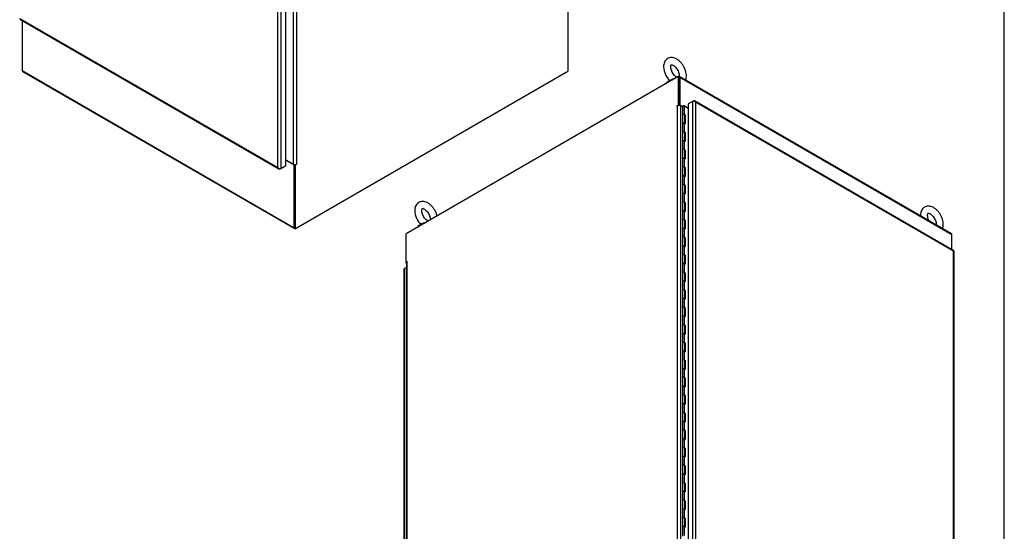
# Model space of a CAD drawing. Header units: inches. Extents: x 1 to 359, y -2 to 239.
# Tile 9 of 12: x 267 to 359, y 106 to 154. Entities that reach past the tile are written whole.
import ezdxf

# ---------------------------------------------------------------- set-up
doc = ezdxf.new("R2010")
doc.units = ezdxf.units.IN
doc.header["$MEASUREMENT"] = 0
for name, color, linetype in [('COM54578-79', 7, 'Continuous'), ('COM71109-5', 7, 'Continuous'), ('COM71110-6', 7, 'Continuous'), ('COM71111-6', 7, 'Continuous'), ('COM71112-7', 7, 'Continuous'), ('Default', 7, 'Continuous'), ('SCS00680', 7, 'Continuous'), ('WAF25362', 7, 'Continuous')]:
    doc.layers.add(name, color=color, linetype=linetype)

# ---------------------------------------------------------------- blocks, each defined once
blk = doc.blocks.new('SE1')
at = {"layer": 'COM71109-5', "color": 7, "linetype": 'Continuous'}
for p, q in [((292.252, 140.504), (292.252, 205.26)), ((292.956, 140.098), (292.956, 204.854)), ((293.225, 204.854), (293.225, 140.098)), ((318.521, 154.678), (318.521, 148.759)), ((293.157, 134.115), (318.521, 148.759)), ((292.252, 140.504), (292.956, 140.098)), ((293.09, 134.154), (293.09, 140.066)), ((293.103, 140.066), (293.157, 140.035)), ((293.258, 140.093), (293.157, 140.035)), ((293.157, 134.115), (293.157, 140.035)), ((293.225, 140.098), (293.258, 140.117)), ((293.237, 140.105), (293.258, 140.093)), ((293.157, 134.115), (293.09, 134.154))]:
    blk.add_line(p, q, dxfattribs=at)
for centre, major_axis, start_param, end_param in [((292.185, 140.465), (-0.095, 0), 3.926991, 3.947828), ((293.09, 140.175), (0.19, 0), 3.926991, 5.497787), ((293.258, 140.105), (-0.0075, -0.013), 0.785398, 3.926991)]:
    blk.add_ellipse(centre, major_axis=major_axis, ratio=0.57735, start_param=start_param, end_param=end_param, dxfattribs=at)
at = {"layer": 'COM71111-6', "color": 7, "linetype": 'Continuous'}
for p, q in [((267.659, 153.492), (267.659, 148.836)), ((267.659, 148.836), (293.023, 134.192)), ((267.698, 148.749), (293.062, 134.105)), ((292.251, 140.48), (293.023, 140.035)), ((293.077, 140.066), (293.023, 140.035)), ((293.023, 134.192), (293.023, 140.035)), ((293.09, 134.231), (293.09, 140.066))]:
    blk.add_line(p, q, dxfattribs=at)
for centre, end_param in [((267.793, 148.914), 3.141593), ((293.157, 134.27), 3.926991)]:
    blk.add_ellipse(centre, major_axis=(0.095, 0.165), ratio=0.57735, start_param=2.356194, end_param=end_param, dxfattribs=at)
at = {"layer": 'COM71112-7', "color": 7, "linetype": 'Continuous'}
for p, q in [((291.498, 139.793), (291.498, 204.904)), ((291.766, 204.982), (291.766, 139.715)), ((292.251, 139.995), (292.251, 205.261)), ((267.432, 153.623), (291.604, 139.667)), ((267.46, 153.671), (291.498, 139.793)), ((291.498, 139.793), (291.498, 139.793)), ((291.498, 139.793), (291.498, 139.793)), ((291.498, 139.792), (291.498, 139.793)), ((291.498, 139.793), (291.498, 139.793)), ((291.498, 139.793), (291.498, 139.792)), ((291.621, 139.692), (291.606, 139.666)), ((291.766, 139.715), (291.699, 139.677)), ((291.766, 139.715), (292.251, 139.995))]:
    blk.add_line(p, q, dxfattribs=at)
for centre, radius, start, end in [((291.808, 140.042), 0.398, 218.86019, 244.40178), ((291.73, 139.882), 0.249, 201.04933, 240.13641)]:
    blk.add_arc(centre, radius, start, end, dxfattribs=at)
for centre, major_axis, start_param, end_param in [((291.699, 139.832), (-0.095, -0.165), 0.020385, 0.785398), ((291.632, 139.793), (0.19, 0), 4.732774, 5.497787)]:
    blk.add_ellipse(centre, major_axis=major_axis, ratio=0.57735, start_param=start_param, end_param=end_param, dxfattribs=at)
blk = doc.blocks.new('SE7')
at = {"layer": 'COM54578-79', "color": 7, "linetype": 'Continuous'}
for p, q in [((329.22, 145.482), (329.22, 144.666)), ((329.419, 145.53), (329.764, 145.331)), ((329.419, 144.714), (329.419, 145.53)), ((329.22, 144.666), (329.22, 143.849)), ((329.419, 144.714), (329.467, 144.686)), ((329.454, 143.877), (329.454, 144.666)), ((329.463, 144.638), (329.454, 144.643)), ((329.463, 143.872), (329.463, 144.638)), ((329.467, 144.686), (329.467, 143.87)), ((329.22, 143.849), (329.22, 143.033)), ((329.419, 143.897), (329.467, 143.87)), ((329.419, 143.081), (329.419, 143.897)), ((329.22, 143.033), (329.22, 142.216)), ((329.419, 143.081), (329.467, 143.053)), ((329.454, 142.244), (329.454, 143.033)), ((329.463, 143.005), (329.454, 143.01)), ((329.463, 142.239), (329.463, 143.005)), ((329.467, 143.053), (329.467, 142.237)), ((329.22, 142.216), (329.22, 141.4)), ((329.22, 141.4), (329.22, 140.583)), ((329.419, 142.264), (329.467, 142.237)), ((329.419, 141.448), (329.419, 142.264)), ((329.419, 141.448), (329.467, 141.42)), ((329.454, 140.611), (329.454, 141.4)), ((329.463, 141.372), (329.454, 141.377)), ((329.463, 140.606), (329.463, 141.372)), ((329.467, 141.42), (329.467, 140.604)), ((329.22, 140.583), (329.22, 139.767)), ((329.419, 140.631), (329.467, 140.604)), ((329.419, 139.815), (329.419, 140.631)), ((329.22, 139.767), (329.22, 138.95)), ((329.419, 139.815), (329.467, 139.787)), ((329.454, 138.978), (329.454, 139.767)), ((329.463, 139.739), (329.454, 139.744)), ((329.463, 138.973), (329.463, 139.739)), ((329.467, 139.787), (329.467, 138.971)), ((329.22, 138.95), (329.22, 138.134)), ((329.419, 138.998), (329.467, 138.971)), ((329.419, 138.182), (329.419, 138.998)), ((329.22, 138.134), (329.22, 137.317)), ((329.419, 138.182), (329.467, 138.154)), ((329.454, 137.345), (329.454, 138.134)), ((329.463, 138.106), (329.454, 138.111)), ((329.463, 137.34), (329.463, 138.106)), ((329.467, 138.154), (329.467, 137.338)), ((329.22, 137.317), (329.22, 136.501)), ((329.419, 137.365), (329.467, 137.338)), ((329.419, 136.549), (329.419, 137.365)), ((329.22, 136.501), (329.22, 135.684)), ((329.419, 136.549), (329.467, 136.521)), ((329.454, 135.712), (329.454, 136.501)), ((329.463, 136.473), (329.454, 136.478)), ((329.463, 135.707), (329.463, 136.473)), ((329.467, 136.521), (329.467, 135.705)), ((329.22, 135.684), (329.22, 134.868)), ((329.419, 135.732), (329.467, 135.705)), ((329.419, 134.916), (329.419, 135.732)), ((329.22, 134.868), (329.22, 134.051)), ((329.22, 134.051), (329.22, 133.235)), ((329.419, 134.916), (329.467, 134.888)), ((329.419, 134.099), (329.467, 134.072)), ((329.419, 133.283), (329.419, 134.099)), ((329.454, 134.079), (329.454, 134.868)), ((329.463, 134.84), (329.454, 134.845)), ((329.463, 134.074), (329.463, 134.84)), ((329.467, 134.888), (329.467, 134.072)), ((329.22, 133.235), (329.22, 132.418)), ((329.419, 133.283), (329.467, 133.255)), ((329.454, 132.446), (329.454, 133.235)), ((329.463, 133.207), (329.454, 133.212)), ((329.463, 132.441), (329.463, 133.207)), ((329.467, 133.255), (329.467, 132.439)), ((329.22, 132.418), (329.22, 131.602)), ((329.419, 132.466), (329.467, 132.439)), ((329.419, 131.65), (329.419, 132.466)), ((329.22, 131.602), (329.22, 130.785)), ((329.419, 131.65), (329.467, 131.622)), ((329.454, 130.813), (329.454, 131.602)), ((329.463, 131.574), (329.454, 131.579)), ((329.463, 130.808), (329.463, 131.574)), ((329.467, 131.622), (329.467, 130.806)), ((329.22, 130.785), (329.22, 129.969)), ((329.419, 130.833), (329.467, 130.806)), ((329.419, 130.017), (329.419, 130.833)), ((329.22, 129.969), (329.22, 129.152)), ((329.419, 130.017), (329.467, 129.989)), ((329.454, 129.18), (329.454, 129.969)), ((329.463, 129.941), (329.454, 129.946)), ((329.463, 129.175), (329.463, 129.941)), ((329.467, 129.989), (329.467, 129.173)), ((329.22, 129.152), (329.22, 128.336)), ((329.419, 129.2), (329.467, 129.173)), ((329.419, 128.384), (329.419, 129.2)), ((329.22, 128.336), (329.22, 127.519)), ((329.419, 128.384), (329.467, 128.356)), ((329.454, 127.547), (329.454, 128.336)), ((329.463, 128.308), (329.454, 128.313)), ((329.463, 127.542), (329.463, 128.308)), ((329.467, 128.356), (329.467, 127.54)), ((329.22, 127.519), (329.22, 126.703)), ((329.22, 126.703), (329.22, 125.886)), ((329.419, 127.567), (329.467, 127.54)), ((329.419, 126.751), (329.419, 127.567)), ((329.419, 126.751), (329.467, 126.723)), ((329.454, 125.914), (329.454, 126.703)), ((329.463, 126.675), (329.454, 126.68)), ((329.463, 125.909), (329.463, 126.675)), ((329.467, 126.723), (329.467, 125.907)), ((329.22, 125.886), (329.22, 125.07)), ((329.419, 125.934), (329.467, 125.907)), ((329.419, 125.118), (329.419, 125.934)), ((329.22, 125.07), (329.22, 124.253)), ((329.419, 125.118), (329.467, 125.09)), ((329.454, 124.281), (329.454, 125.07)), ((329.463, 125.042), (329.454, 125.047)), ((329.463, 124.276), (329.463, 125.042)), ((329.467, 125.09), (329.467, 124.274)), ((329.22, 124.253), (329.22, 123.437)), ((329.419, 124.301), (329.467, 124.274)), ((329.419, 123.485), (329.419, 124.301)), ((329.22, 123.437), (329.22, 122.62)), ((329.419, 123.485), (329.467, 123.457)), ((329.454, 122.648), (329.454, 123.437)), ((329.463, 123.409), (329.454, 123.414)), ((329.463, 122.643), (329.463, 123.409)), ((329.467, 123.457), (329.467, 122.641)), ((329.22, 122.62), (329.22, 121.804)), ((329.419, 122.668), (329.467, 122.641)), ((329.419, 121.852), (329.419, 122.668)), ((329.22, 121.804), (329.22, 120.987)), ((329.419, 121.852), (329.467, 121.824)), ((329.454, 121.015), (329.454, 121.804)), ((329.463, 121.776), (329.454, 121.781)), ((329.463, 121.01), (329.463, 121.776)), ((329.467, 121.824), (329.467, 121.008)), ((329.22, 120.987), (329.22, 120.171)), ((329.419, 121.035), (329.467, 121.008)), ((329.419, 120.219), (329.419, 121.035)), ((329.22, 120.171), (329.22, 119.354)), ((329.22, 119.354), (329.22, 118.538)), ((329.419, 120.219), (329.467, 120.191)), ((329.419, 119.402), (329.467, 119.375)), ((329.419, 118.586), (329.419, 119.402)), ((329.454, 119.382), (329.454, 120.171)), ((329.463, 120.143), (329.454, 120.148)), ((329.463, 119.377), (329.463, 120.143)), ((329.467, 120.191), (329.467, 119.375)), ((329.22, 118.538), (329.22, 117.721)), ((329.419, 118.586), (329.467, 118.558)), ((329.454, 117.749), (329.454, 118.538)), ((329.463, 118.51), (329.454, 118.515)), ((329.463, 117.744), (329.463, 118.51)), ((329.467, 118.558), (329.467, 117.742)), ((329.22, 117.721), (329.22, 116.905)), ((329.419, 117.769), (329.467, 117.742)), ((329.419, 116.953), (329.419, 117.769)), ((329.22, 116.905), (329.22, 116.088)), ((329.419, 116.953), (329.467, 116.925)), ((329.454, 116.116), (329.454, 116.905)), ((329.463, 116.877), (329.454, 116.882)), ((329.463, 116.111), (329.463, 116.877)), ((329.467, 116.925), (329.467, 116.109)), ((329.22, 116.088), (329.22, 115.272)), ((329.419, 116.136), (329.467, 116.109)), ((329.419, 115.32), (329.419, 116.136)), ((329.22, 115.272), (329.22, 114.455)), ((329.419, 115.32), (329.467, 115.292)), ((329.454, 114.483), (329.454, 115.272)), ((329.463, 115.244), (329.454, 115.249)), ((329.463, 114.478), (329.463, 115.244)), ((329.467, 115.292), (329.467, 114.476)), ((329.22, 114.455), (329.22, 113.639)), ((329.419, 114.503), (329.467, 114.476)), ((329.419, 113.687), (329.419, 114.503)), ((329.22, 113.639), (329.22, 112.822)), ((329.419, 113.687), (329.467, 113.659)), ((329.454, 112.85), (329.454, 113.639)), ((329.463, 113.611), (329.454, 113.616)), ((329.463, 112.845), (329.463, 113.611)), ((329.467, 113.659), (329.467, 112.843)), ((329.22, 112.822), (329.22, 112.006)), ((329.22, 112.006), (329.22, 111.189)), ((329.419, 112.87), (329.467, 112.843)), ((329.419, 112.054), (329.419, 112.87)), ((329.419, 112.054), (329.467, 112.026)), ((329.454, 111.217), (329.454, 112.006)), ((329.467, 112.026), (329.467, 111.21)), ((329.22, 111.189), (329.22, 110.373)), ((329.419, 111.237), (329.467, 111.21)), ((329.419, 110.421), (329.419, 111.237)), ((329.463, 111.978), (329.454, 111.983)), ((329.463, 111.212), (329.463, 111.978)), ((329.22, 110.373), (329.22, 109.556)), ((329.419, 110.421), (329.467, 110.393)), ((329.454, 109.584), (329.454, 110.373)), ((329.463, 110.345), (329.454, 110.35)), ((329.463, 109.579), (329.463, 110.345)), ((329.467, 110.393), (329.467, 109.577)), ((329.22, 109.556), (329.22, 108.74)), ((329.419, 109.604), (329.467, 109.577)), ((329.419, 108.788), (329.419, 109.604)), ((329.22, 108.74), (329.22, 107.923)), ((329.419, 108.788), (329.467, 108.76)), ((329.454, 107.951), (329.454, 108.74)), ((329.463, 108.712), (329.454, 108.717)), ((329.463, 107.946), (329.463, 108.712)), ((329.467, 108.76), (329.467, 107.944)), ((329.22, 107.923), (329.22, 107.107)), ((329.419, 107.971), (329.467, 107.944)), ((329.419, 107.155), (329.419, 107.971)), ((329.22, 107.107), (329.22, 106.29)), ((329.419, 107.155), (329.467, 107.127)), ((329.454, 106.318), (329.454, 107.107)), ((329.463, 107.079), (329.454, 107.084)), ((329.463, 106.313), (329.463, 107.079)), ((329.467, 107.127), (329.467, 106.311)), ((329.22, 106.29), (329.22, 105.474)), ((329.419, 106.338), (329.467, 106.311)), ((329.419, 105.522), (329.419, 106.338))]:
    blk.add_line(p, q, dxfattribs=at)
for centre, major_axis, start_param, end_param in [((329.337, 145.482), (0.117, 0), 0.785398, 3.141593), ((329.337, 144.666), (0.117, 0), 0.785398, 3.141593), ((329.337, 144.666), (0.117, 0), 0, 3.141593), ((329.337, 144.666), (-0.135, 0), -3.507377, -3.404676), ((329.337, 143.849), (0.117, 0), 0.785398, 3.141593), ((329.337, 143.849), (0.117, 0), 0.785398, 3.141593), ((329.337, 143.033), (0.117, 0), 0.785398, 3.141593), ((329.337, 143.033), (0.117, 0), 0, 3.141593), ((329.337, 142.216), (0.117, 0), 0.785398, 3.141593), ((329.337, 142.216), (0.117, 0), 0.785398, 3.141593), ((329.337, 143.033), (-0.135, 0), -3.507377, -3.404676), ((329.337, 141.4), (0.117, 0), 0.785398, 3.141593), ((329.337, 141.4), (0.117, 0), 0, 3.141593), ((329.337, 141.4), (-0.135, 0), -3.507377, -3.404676), ((329.337, 140.583), (0.117, 0), 0.785398, 3.141593), ((329.337, 140.583), (0.117, 0), 0.785398, 3.141593), ((329.337, 139.767), (0.117, 0), 0.785398, 3.141593), ((329.337, 139.767), (0.117, 0), 0, 3.141593), ((329.337, 139.767), (-0.135, 0), -3.507377, -3.404676), ((329.337, 138.95), (0.117, 0), 0.785398, 3.141593), ((329.337, 138.95), (0.117, 0), 0.785398, 3.141593), ((329.337, 138.134), (0.117, 0), 0.785398, 3.141593), ((329.337, 138.134), (0.117, 0), 0, 3.141593), ((329.337, 138.134), (-0.135, 0), -3.507377, -3.404676), ((329.337, 137.317), (0.117, 0), 0.785398, 3.141593), ((329.337, 137.317), (0.117, 0), 0.785398, 3.141593), ((329.337, 136.501), (0.117, 0), 0.785398, 3.141593), ((329.337, 136.501), (0.117, 0), 0, 3.141593), ((329.337, 136.501), (-0.135, 0), -3.507377, -3.404676), ((329.337, 135.684), (0.117, 0), 0.785398, 3.141593), ((329.337, 135.684), (0.117, 0), 0.785398, 3.141593), ((329.337, 134.868), (0.117, 0), 0.785398, 3.141593), ((329.337, 134.868), (0.117, 0), 0, 3.141593), ((329.337, 134.051), (0.117, 0), 0.785398, 3.141593), ((329.337, 134.051), (0.117, 0), 0.785398, 3.141593), ((329.337, 134.868), (-0.135, 0), -3.507377, -3.404676), ((329.337, 133.235), (0.117, 0), 0.785398, 3.141593), ((329.337, 133.235), (0.117, 0), 0, 3.141593), ((329.337, 133.235), (-0.135, 0), -3.507377, -3.404676), ((329.337, 132.418), (0.117, 0), 0.785398, 3.141593), ((329.337, 132.418), (0.117, 0), 0.785398, 3.141593), ((329.337, 131.602), (0.117, 0), 0.785398, 3.141593), ((329.337, 131.602), (0.117, 0), 0, 3.141593), ((329.337, 131.602), (-0.135, 0), -3.507377, -3.404676), ((329.337, 130.785), (0.117, 0), 0.785398, 3.141593), ((329.337, 130.785), (0.117, 0), 0.785398, 3.141593), ((329.337, 129.969), (0.117, 0), 0.785398, 3.141593), ((329.337, 129.969), (0.117, 0), 0, 3.141593), ((329.337, 129.969), (-0.135, 0), -3.507377, -3.404676), ((329.337, 129.152), (0.117, 0), 0.785398, 3.141593), ((329.337, 129.152), (0.117, 0), 0.785398, 3.141593), ((329.337, 128.336), (0.117, 0), 0.785398, 3.141593), ((329.337, 128.336), (0.117, 0), 0, 3.141593), ((329.337, 127.519), (0.117, 0), 0.785398, 3.141593), ((329.337, 127.519), (0.117, 0), 0.785398, 3.141593), ((329.337, 128.336), (-0.135, 0), -3.507377, -3.404676), ((329.337, 126.703), (0.117, 0), 0.785398, 3.141593), ((329.337, 126.703), (0.117, 0), 0, 3.141593), ((329.337, 126.703), (-0.135, 0), -3.507377, -3.404676), ((329.337, 125.886), (0.117, 0), 0.785398, 3.141593), ((329.337, 125.886), (0.117, 0), 0.785398, 3.141593), ((329.337, 125.07), (0.117, 0), 0.785398, 3.141593), ((329.337, 125.07), (0.117, 0), 0, 3.141593), ((329.337, 125.07), (-0.135, 0), -3.507377, -3.404676), ((329.337, 124.253), (0.117, 0), 0.785398, 3.141593), ((329.337, 124.253), (0.117, 0), 0.785398, 3.141593), ((329.337, 123.437), (0.117, 0), 0.785398, 3.141593), ((329.337, 123.437), (0.117, 0), 0, 3.141593), ((329.337, 123.437), (-0.135, 0), -3.507377, -3.404676), ((329.337, 122.62), (0.117, 0), 0.785398, 3.141593), ((329.337, 122.62), (0.117, 0), 0.785398, 3.141593), ((329.337, 121.804), (0.117, 0), 0.785398, 3.141593), ((329.337, 121.804), (0.117, 0), 0, 3.141593), ((329.337, 121.804), (-0.135, 0), -3.507377, -3.404676), ((329.337, 120.987), (0.117, 0), 0.785398, 3.141593), ((329.337, 120.987), (0.117, 0), 0.785398, 3.141593), ((329.337, 120.171), (0.117, 0), 0.785398, 3.141593), ((329.337, 120.171), (0.117, 0), 0, 3.141593), ((329.337, 119.354), (0.117, 0), 0.785398, 3.141593), ((329.337, 119.354), (0.117, 0), 0.785398, 3.141593), ((329.337, 120.171), (-0.135, 0), -3.507377, -3.404676), ((329.337, 118.538), (0.117, 0), 0.785398, 3.141593), ((329.337, 118.538), (0.117, 0), 0, 3.141593), ((329.337, 118.538), (-0.135, 0), -3.507377, -3.404676), ((329.337, 117.721), (0.117, 0), 0.785398, 3.141593), ((329.337, 117.721), (0.117, 0), 0.785398, 3.141593), ((329.337, 116.905), (0.117, 0), 0.785398, 3.141593), ((329.337, 116.905), (0.117, 0), 0, 3.141593), ((329.337, 116.905), (-0.135, 0), -3.507377, -3.404676), ((329.337, 116.088), (0.117, 0), 0.785398, 3.141593), ((329.337, 116.088), (0.117, 0), 0.785398, 3.141593), ((329.337, 115.272), (0.117, 0), 0.785398, 3.141593), ((329.337, 115.272), (0.117, 0), 0, 3.141593), ((329.337, 115.272), (-0.135, 0), -3.507377, -3.404676), ((329.337, 114.455), (0.117, 0), 0.785398, 3.141593), ((329.337, 114.455), (0.117, 0), 0.785398, 3.141593), ((329.337, 113.639), (0.117, 0), 0.785398, 3.141593), ((329.337, 113.639), (0.117, 0), 0, 3.141593), ((329.337, 113.639), (-0.135, 0), -3.507377, -3.404676), ((329.337, 112.822), (0.117, 0), 0.785398, 3.141593), ((329.337, 112.822), (0.117, 0), 0.785398, 3.141593), ((329.337, 112.006), (0.117, 0), 0.785398, 3.141593), ((329.337, 112.006), (0.117, 0), 0, 3.141593), ((329.337, 112.006), (-0.135, 0), -3.507377, -3.404676), ((329.337, 111.189), (0.117, 0), 0.785398, 3.141593), ((329.337, 111.189), (0.117, 0), 0.785398, 3.141593), ((329.337, 110.373), (0.117, 0), 0.785398, 3.141593), ((329.337, 110.373), (0.117, 0), 0, 3.141593), ((329.337, 110.373), (-0.135, 0), -3.507377, -3.404676), ((329.337, 109.556), (0.117, 0), 0.785398, 3.141593), ((329.337, 109.556), (0.117, 0), 0.785398, 3.141593), ((329.337, 108.74), (0.117, 0), 0.785398, 3.141593), ((329.337, 108.74), (0.117, 0), 0, 3.141593), ((329.337, 108.74), (-0.135, 0), -3.507377, -3.404676), ((329.337, 107.923), (0.117, 0), 0.785398, 3.141593), ((329.337, 107.923), (0.117, 0), 0.785398, 3.141593), ((329.337, 107.107), (0.117, 0), 0.785398, 3.141593), ((329.337, 107.107), (0.117, 0), 0, 3.141593), ((329.337, 107.107), (-0.135, 0), -3.507377, -3.404676), ((329.337, 106.29), (0.117, 0), 0.785398, 3.141593), ((329.337, 106.29), (0.117, 0), 0.785398, 3.141593)]:
    blk.add_ellipse(centre, major_axis=major_axis, ratio=0.57735, start_param=start_param, end_param=end_param, dxfattribs=at)
at = {"layer": 'COM71109-5', "color": 7, "linetype": 'Continuous'}
for p, q in [((328.829, 148.259), (303.465, 133.615)), ((328.896, 148.22), (328.829, 148.259)), ((328.829, 148.259), (328.829, 145.606)), ((328.896, 148.22), (328.896, 145.574)), ((328.728, 145.547), (328.829, 145.606)), ((328.749, 145.535), (328.728, 145.547)), ((328.762, 145.542), (328.728, 145.523)), ((328.762, 80.786), (328.762, 145.542)), ((328.883, 145.574), (328.829, 145.606)), ((329.031, 145.542), (329.031, 80.786)), ((329.22, 145.433), (329.031, 145.542)), ((303.465, 130.962), (303.465, 133.615)), ((303.566, 131.02), (303.465, 130.962)), ((303.465, 130.962), (303.494, 130.945)), ((303.477, 130.898), (303.477, 66.163)), ((303.532, 130.976), (303.566, 130.996)), ((303.532, 130.976), (303.532, 66.22)), ((303.577, 131.014), (303.566, 131.02))]:
    blk.add_line(p, q, dxfattribs=at)
for centre, major_axis, start_param, end_param in [((328.728, 145.535), (0.0075, 0.013), 0.785398, 3.926991), ((328.896, 145.465), (-0.19, 0), 3.926991, 5.497787), ((303.667, 130.898), (0.19, 0), 2.356194, 3.141593), ((303.566, 131.008), (-0.0075, -0.013), 0.785398, 3.926991)]:
    blk.add_ellipse(centre, major_axis=major_axis, ratio=0.57735, start_param=start_param, end_param=end_param, dxfattribs=at)
at = {"layer": 'COM71110-6', "color": 7, "linetype": 'Continuous'}
for p, q in [((328.896, 148.143), (328.896, 145.574)), ((354.288, 133.625), (328.924, 148.269)), ((354.327, 133.538), (328.963, 148.182)), ((328.963, 148.182), (328.963, 145.606)), ((328.909, 145.574), (328.963, 145.606)), ((329.22, 145.458), (328.963, 145.606)), ((354.327, 132.148), (354.327, 133.538)), ((303.465, 130.884), (303.465, 130.962)), ((303.477, 130.891), (303.465, 130.884)), ((303.465, 130.884), (303.477, 130.877))]:
    blk.add_line(p, q, dxfattribs=at)
for centre, end_param in [((328.829, 148.104), 3.926991), ((354.193, 133.46), 3.141593)]:
    blk.add_ellipse(centre, major_axis=(-0.095, -0.165), ratio=0.57735, start_param=2.356194, end_param=end_param, dxfattribs=at)
at = {"layer": 'COM71112-7', "color": 7, "linetype": 'Continuous'}
for p, q in [((330.174, 145.951), (329.764, 145.715)), ((330.241, 145.99), (330.174, 145.951)), ((330.174, 80.685), (330.174, 145.951)), ((330.319, 145.974), (330.334, 146.001)), ((354.509, 132.044), (330.336, 146)), ((329.764, 145.715), (329.757, 145.71)), ((329.757, 145.71), (329.757, 145.633)), ((329.764, 145.637), (329.757, 145.633)), ((329.764, 145.629), (329.757, 145.633)), ((329.764, 145.715), (329.764, 80.448)), ((330.443, 145.874), (330.442, 145.874)), ((330.442, 145.874), (330.443, 145.874)), ((354.481, 131.995), (330.443, 145.874)), ((330.443, 145.874), (330.443, 145.874)), ((330.443, 145.874), (330.443, 80.762)), ((330.443, 145.874), (330.443, 145.874)), ((330.443, 145.874), (330.443, 145.874)), ((354.481, 131.996), (354.481, 131.995)), ((354.481, 131.996), (354.481, 131.996)), ((354.481, 131.995), (354.481, 131.995)), ((354.481, 101.503), (354.481, 131.995)), ((354.481, 131.995), (354.481, 131.995)), ((354.536, 101.407), (354.536, 131.995)), ((303.477, 130.484), (303.312, 130.389)), ((303.312, 130.389), (303.312, 65.123)), ((303.256, 130.312), (303.256, 65.045))]:
    blk.add_line(p, q, dxfattribs=at)
for centre, radius, start, end in [((330.133, 145.625), 0.398, 38.86019, 64.40178), ((330.21, 145.785), 0.249, 21.04933, 60.13641)]:
    blk.add_arc(centre, radius, start, end, dxfattribs=at)
for centre, major_axis, start_param, end_param in [((330.308, 145.874), (-0.19, 0), 4.732774, 5.497787), ((330.241, 145.835), (0.095, 0.165), 0.020385, 0.785398), ((303.446, 130.312), (-0.19, 0), 5.497787, 6.2628)]:
    blk.add_ellipse(centre, major_axis=major_axis, ratio=0.57735, start_param=start_param, end_param=end_param, dxfattribs=at)
for points in [[(354.507, 132.045), (354.508, 132.044), (354.508, 132.039), (354.5, 132.022), (354.492, 132.01), (354.481, 131.996)], [(354.536, 131.993), (354.537, 131.995), (354.532, 131.997), (354.513, 131.998), (354.499, 131.998), (354.481, 131.995)]]:
    blk.add_open_spline(points, degree=3, knots=[0, 0, 0, 0, 0.5, 0.5, 1, 1, 1, 1], dxfattribs=at)
at = {"layer": 'SCS00680', "color": 7, "linetype": 'Continuous'}
for centre, end in [((329.383, 149.255), 226.54136), ((306.182, 135.859), 226.54136), ((353.333, 135.427), 184.21268)]:
    blk.add_arc(centre, 1.926, 182.3139, end, dxfattribs=at)
for centre in [(328.522, 147.634), (305.321, 134.239)]:
    blk.add_ellipse(centre, major_axis=(-0.611, 0), ratio=0.57735, start_param=5.040475, end_param=5.371661, dxfattribs=at)
for points, knots in [([(329.512, 147.929), (329.529, 147.971), (329.566, 148.086), (329.593, 148.291), (329.577, 148.548), (329.512, 148.82), (329.402, 149.092), (329.253, 149.349), (329.072, 149.581), (328.863, 149.777), (328.641, 149.922), (328.417, 150.01), (328.201, 150.04), (327.99, 150.013), (327.797, 149.925), (327.641, 149.781), (327.533, 149.602), (327.47, 149.395), (327.462, 149.257), (327.459, 149.177)], [0.1998318, 0.1998318, 0.1998318, 0.1998318, 0.2282984, 0.275778, 0.3260717, 0.377673, 0.4291922, 0.4806025, 0.532241, 0.5844228, 0.6376242, 0.6862099, 0.731977, 0.7753497, 0.8223775, 0.8668988, 0.9106944, 0.9560354, 1, 1, 1, 1]), ([(328.121, 149.177), (328.122, 149.202), (328.124, 149.263), (328.147, 149.339), (328.169, 149.365), (328.169, 149.364), (328.19, 149.371), (328.265, 149.36), (328.379, 149.305), (328.513, 149.202), (328.646, 149.056), (328.764, 148.879), (328.856, 148.685), (328.911, 148.495), (328.927, 148.344), (328.921, 148.27), (328.916, 148.244)], [0, 0, 0, 0, 0.0202633, 0.058493, 0.0976854, 0.1413916, 0.1808421, 0.2176028, 0.2565172, 0.295564, 0.3356038, 0.3765486, 0.4178563, 0.4588062, 0.4987668, 0.5277216, 0.5277216, 0.5277216, 0.5277216]), ([(328.704, 148.186), (328.703, 148.187), (328.663, 148.208), (328.576, 148.268), (328.441, 148.4), (328.316, 148.569), (328.215, 148.76), (328.147, 148.952), (328.123, 149.095), (328.121, 149.158), (328.121, 149.177)], [0.7430933, 0.7430933, 0.7430933, 0.7430933, 0.7436963, 0.7826733, 0.8223513, 0.8630517, 0.9043077, 0.9454692, 0.9858003, 1, 1, 1, 1]), ([(328.053, 147.854), (328.042, 147.864), (328.039, 147.877), (328.057, 147.914), (328.086, 147.94), (328.181, 147.993), (328.243, 148.018), (328.367, 148.057), (328.427, 148.071), (328.497, 148.083), (328.513, 148.085), (328.529, 148.087)], [0.3267737, 0.3267737, 0.3267737, 0.3267737, 0.375, 0.375, 0.4375, 0.4375, 0.5, 0.5, 0.5625, 0.5625, 0.5813139, 0.5813139, 0.5813139, 0.5813139]), ([(328.451, 148.041), (328.409, 148.031), (328.365, 148.018), (328.26, 147.981), (328.198, 147.955), (328.122, 147.914), (328.1, 147.899), (328.083, 147.886)], [0.4547529, 0.4547529, 0.4547529, 0.4547529, 0.5, 0.5, 0.5625, 0.5625, 0.5965404, 0.5965404, 0.5965404, 0.5965404]), ([(306.344, 135.274), (306.333, 135.324), (306.294, 135.466), (306.2, 135.697), (306.052, 135.954), (305.87, 136.186), (305.662, 136.382), (305.44, 136.527), (305.215, 136.614), (305, 136.645), (304.788, 136.618), (304.595, 136.53), (304.439, 136.386), (304.332, 136.207), (304.268, 136), (304.26, 135.862), (304.257, 135.781)], [0.3491992, 0.3491992, 0.3491992, 0.3491992, 0.377673, 0.4291922, 0.4806025, 0.532241, 0.5844228, 0.6376242, 0.6862099, 0.731977, 0.7753497, 0.8223775, 0.8668988, 0.9106944, 0.9560354, 1, 1, 1, 1]), ([(304.919, 135.781), (304.92, 135.807), (304.922, 135.868), (304.945, 135.944), (304.968, 135.97), (304.967, 135.968), (304.989, 135.976), (305.064, 135.964), (305.178, 135.91), (305.311, 135.806), (305.444, 135.661), (305.563, 135.483), (305.654, 135.29), (305.71, 135.1), (305.722, 134.977), (305.722, 134.922), (305.721, 134.913)], [0, 0, 0, 0, 0.0202633, 0.058493, 0.0976854, 0.1413916, 0.1808421, 0.2176028, 0.2565172, 0.295564, 0.3356038, 0.3765486, 0.4178563, 0.4588062, 0.4987668, 0.5065835, 0.5065835, 0.5065835, 0.5065835]), ([(353.462, 134.102), (353.479, 134.143), (353.516, 134.258), (353.543, 134.463), (353.526, 134.721), (353.461, 134.993), (353.352, 135.265), (353.203, 135.522), (353.022, 135.754), (352.813, 135.95), (352.591, 136.095), (352.367, 136.182), (352.151, 136.213), (351.939, 136.186), (351.746, 136.098), (351.59, 135.954), (351.483, 135.775), (351.419, 135.568), (351.412, 135.43), (351.408, 135.35)], [0.1998318, 0.1998318, 0.1998318, 0.1998318, 0.2282984, 0.275778, 0.3260717, 0.377673, 0.4291922, 0.4806025, 0.532241, 0.5844228, 0.6376242, 0.6862099, 0.731977, 0.7753497, 0.8223775, 0.8668988, 0.9106944, 0.9560354, 1, 1, 1, 1]), ([(305.502, 134.791), (305.502, 134.791), (305.462, 134.813), (305.374, 134.872), (305.24, 135.005), (305.115, 135.173), (305.013, 135.364), (304.946, 135.556), (304.922, 135.7), (304.92, 135.762), (304.919, 135.781)], [0.7430933, 0.7430933, 0.7430933, 0.7430933, 0.7436963, 0.7826733, 0.8223513, 0.8630517, 0.9043077, 0.9454692, 0.9858003, 1, 1, 1, 1]), ([(352.071, 135.35), (352.072, 135.375), (352.074, 135.436), (352.096, 135.512), (352.119, 135.538), (352.118, 135.536), (352.14, 135.544), (352.215, 135.532), (352.329, 135.478), (352.462, 135.374), (352.595, 135.229), (352.714, 135.051), (352.805, 134.858), (352.861, 134.668), (352.876, 134.527), (352.872, 134.46), (352.869, 134.439)], [0, 0, 0, 0, 0.0202633, 0.058493, 0.0976854, 0.1413916, 0.1808421, 0.2176028, 0.2565172, 0.295564, 0.3356038, 0.3765486, 0.4178563, 0.4588062, 0.4987668, 0.5198661, 0.5198661, 0.5198661, 0.5198661]), ([(352.233, 134.808), (352.21, 134.849), (352.157, 134.955), (352.097, 135.124), (352.073, 135.268), (352.071, 135.331), (352.071, 135.35)], [0.8773635, 0.8773635, 0.8773635, 0.8773635, 0.9043077, 0.9454692, 0.9858003, 1, 1, 1, 1]), ([(304.852, 134.459), (304.841, 134.469), (304.837, 134.481), (304.855, 134.518), (304.885, 134.545), (304.98, 134.598), (305.042, 134.623), (305.165, 134.662), (305.225, 134.676), (305.296, 134.687), (305.312, 134.69), (305.327, 134.691)], [0.3267737, 0.3267737, 0.3267737, 0.3267737, 0.375, 0.375, 0.4375, 0.4375, 0.5, 0.5, 0.5625, 0.5625, 0.5813139, 0.5813139, 0.5813139, 0.5813139]), ([(305.249, 134.646), (305.208, 134.635), (305.164, 134.622), (305.059, 134.586), (304.996, 134.56), (304.921, 134.518), (304.899, 134.504), (304.882, 134.491)], [0.4547529, 0.4547529, 0.4547529, 0.4547529, 0.5, 0.5, 0.5625, 0.5625, 0.5965404, 0.5965404, 0.5965404, 0.5965404])]:
    blk.add_open_spline(points, degree=3, knots=knots, dxfattribs=at)
at = {"layer": 'WAF25362', "color": 7, "linetype": 'Continuous'}
for centre in [(328.522, 147.457), (305.321, 134.061)]:
    blk.add_ellipse(centre, major_axis=(0.875, 0), ratio=0.57735, start_param=1.85172, end_param=2.860669, dxfattribs=at)
blk = doc.blocks.new('BORDER')
at = {"layer": 'Default', "color": 7, "linetype": 'Continuous'}
blk.add_line((0, 0), (0, 27.86), dxfattribs=at)

msp = doc.modelspace()

# ---------------------------------------------------------------- block references
at = {"layer": 'Default', "color": 7, "xscale": 8.55, "yscale": 8.55, "zscale": 8.55}
msp.add_blockref('BORDER', (359.223, 0.67), dxfattribs=at)
at = {"layer": 'Default'}
for name in ['SE1', 'SE7']:
    msp.add_blockref(name, (0, 0), dxfattribs=at)

doc.saveas('drawing.dxf')
